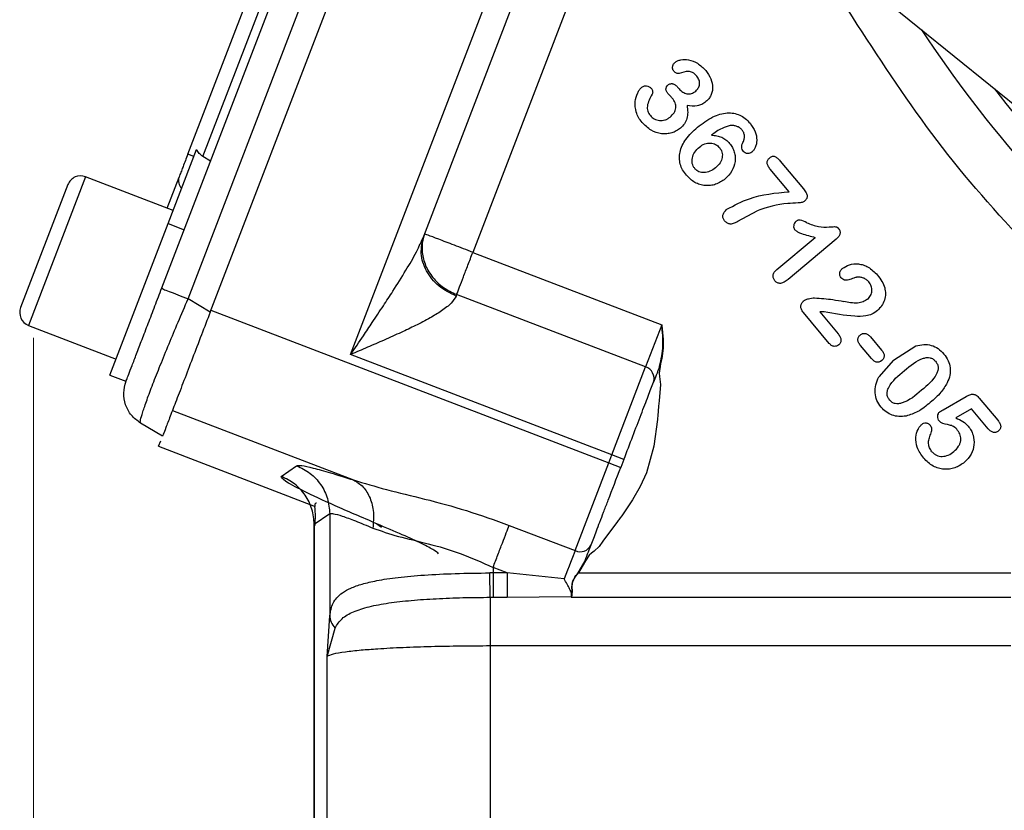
# Model space of a CAD drawing. Header units: inches. Extents: x 0.6 to 16.3, y 0.2 to 11.5.
# Tile 12 of 16: x 9.6 to 11.1, y 5.2 to 6.5. Entities that reach past the tile are written whole.
import ezdxf

# ---------------------------------------------------------------- set-up
doc = ezdxf.new("R2010")
doc.units = ezdxf.units.IN
doc.header["$MEASUREMENT"] = 0
doc.styles.add('SLDTEXTSTYLE0', font='TXT', dxfattribs={"width": 0.75})
doc.dimstyles.new('SLDDIMSTYLE1', dxfattribs={"dimtxt": 0.137795, "dimasz": 0.14, "dimexe": 0, "dimexo": 0.0625, "dimgap": 0.034449, "dimtad": 0, "dimdec": 1, "dimlfac": 1.5, "dimrnd": 1e-09, "dimzin": 12, "dimdsep": 46, "dimtxsty": 'SLDTEXTSTYLE0', "dimblk1": 'CLOSED', "dimblk2": 'CLOSED', "dimsah": 1, "dimcen": 0.09, "dimadec": 0, "dimazin": 3, "dimtfac": 1, "dimtdec": 1, "dimtofl": 0, "dimtmove": 0, "dimatfit": 3, "dimldrblk": 'CLOSED', "dimfxl": 0, "dimfrac": 2, "dimtolj": 1, "dimtzin": 12, "dimarcsym": 0})

# ---------------------------------------------------------------- blocks, each defined once
blk = doc.blocks.new('_Closed')
at = {"color": 0, "linetype": 'ByBlock', "lineweight": -2}
for p, q in [((-1, 0.166667), (0, 0)), ((-1, 0.166667), (-1, -0.166667)), ((0, 0), (-1, -0.166667)), ((0, 0), (-1, 0))]:
    blk.add_line(p, q, dxfattribs=at)
blk = doc.blocks.new('_D_3')
at = {"color": 7, "linetype": 'Continuous', "lineweight": 0}
for p, q in [((9.5826, 5.9742), (9.5826, 3.2474)), ((11.8015, 5.0505), (11.8015, 3.2474)), ((10.2759, 3.4853), (10.2339, 3.4853)), ((10.2339, 3.4853), (10.2339, 3.2665)), ((10.4795, 3.4853), (10.5215, 3.4853)), ((10.5215, 3.4853), (10.5215, 3.2665)), ((9.5826, 3.2868), (10.113, 3.2868)), ((11.8015, 3.2868), (10.6423, 3.2868)), ((10.2339, 3.2665), (10.2759, 3.2665)), ((10.5215, 3.2665), (10.4795, 3.2665))]:
    blk.add_line(p, q, dxfattribs=at)
at = {"color": 7, "linetype": 'Continuous', "lineweight": 18, "xscale": 0.14, "yscale": 0.14}
for p, rotation in [((9.5826, 3.2868), 179.999999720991), ((11.8015, 3.2868), 359.999999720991)]:
    blk.add_blockref('_Closed', p, dxfattribs=dict(at, rotation=rotation))
at = {"color": 7, "linetype": 'Continuous', "lineweight": 18, "char_height": 0.1378, "attachment_point": 1, "rotation": 360, "style": 'SLDTEXTSTYLE0'}
for s, insert in [('85', (10.2759, 3.4441)), ('3.3', (10.2504, 3.238))]:
    blk.add_mtext(s, dxfattribs=dict(at, insert=insert))

msp = doc.modelspace()

# ---------------------------------------------------------------- linework, layer by layer
at = {"color": 7, "linetype": 'Continuous', "lineweight": 25}
for p, q in [((9.7814, 6.0516), (10.1363, 6.9762)), ((9.8222, 6.0348), (10.1779, 6.9614)), ((9.8564, 6.0143), (10.217, 6.9538)), ((10.427, 6.8809), (11.43, 6.0699)), ((10.0739, 5.9485), (10.4288, 6.873)), ((9.8216, 6.2587), (10.0277, 6.7954)), ((9.8451, 6.2552), (10.0474, 6.7823)), ((10.1871, 6.1318), (10.3903, 6.6611)), ((10.4636, 6.6288), (10.2632, 6.1067)), ((10.5804, 6.3625), (10.5826, 6.3599)), ((9.7911, 6.1513), (9.8352, 6.2662)), ((9.831, 6.2551), (9.8216, 6.2587)), ((9.8568, 6.2479), (9.8451, 6.2552)), ((10.7392, 6.2482), (10.7755, 6.2049)), ((9.799, 6.1718), (9.6633, 6.2239)), ((9.7897, 6.1754), (9.8081, 6.2234)), ((10.7531, 6.2006), (10.7239, 6.2354)), ((9.6358, 6.2116), (9.5627, 6.0212)), ((10.6737, 6.1549), (10.7035, 6.1713)), ((9.7011, 5.9166), (9.7911, 6.1513)), ((9.7911, 6.1513), (9.816, 6.1417)), ((10.7342, 6.0803), (10.7935, 6.13)), ((10.8262, 6.1273), (10.7516, 6.0648)), ((10.2632, 6.1067), (10.5557, 5.9944)), ((10.2381, 6.0414), (10.2372, 6.039)), ((10.5306, 5.9292), (10.2381, 6.0414)), ((9.8564, 6.0143), (9.8222, 6.0348)), ((9.8575, 6.0172), (10.4737, 5.7807)), ((10.8152, 5.9657), (10.7751, 6.0136)), ((10.8074, 6.0147), (10.8005, 6.0144)), ((10.8005, 6.0144), (10.829, 5.9805)), ((10.5557, 5.9944), (10.5306, 5.9292)), ((9.5749, 5.9936), (9.7106, 5.9415)), ((10.8792, 5.9758), (10.8964, 5.9552)), ((10.4785, 5.7932), (10.0739, 5.9485)), ((10.8807, 5.9421), (10.8635, 5.9626)), ((10.9148, 5.9399), (10.9496, 5.9618)), ((10.9148, 5.9399), (10.892, 5.914)), ((10.4785, 5.7932), (10.5306, 5.9292)), ((9.7011, 5.9166), (9.7259, 5.9071)), ((10.9915, 5.8628), (11.0273, 5.8835)), ((11.0475, 5.881), (11.0764, 5.8467)), ((9.7979, 5.8619), (10.0783, 5.7542)), ((11.0355, 5.8644), (11.0112, 5.8503)), ((11.0614, 5.8335), (11.0355, 5.8644)), ((9.7825, 5.8218), (9.7483, 5.8424)), ((9.7765, 5.8063), (9.7798, 5.8149)), ((9.7765, 5.8063), (10.0187, 5.7133)), ((10.4215, 5.6448), (10.4737, 5.7807)), ((10.4737, 5.7807), (10.4785, 5.7932)), ((10.4737, 5.7807), (10.4923, 5.7736)), ((10.4971, 5.786), (10.4785, 5.7932)), ((10.4971, 5.786), (10.4923, 5.7736)), ((9.9662, 5.7598), (9.9902, 5.7763)), ((10.0415, 5.7017), (10.0175, 5.6852)), ((10.0415, 5.7017), (10.0415, 5.544)), ((10.0171, 5.6857), (10.0171, 4.967)), ((10.0175, 5.6852), (10.0175, 4.9675)), ((10.3195, 5.6839), (10.4215, 5.6448)), ((10.4263, 5.6106), (10.4369, 5.6292)), ((10.4376, 5.629), (10.4267, 5.6102)), ((10.3164, 5.6102), (10.2945, 5.6187)), ((10.2945, 5.6187), (10.2945, 5.6102)), ((10.2945, 5.6102), (10.2895, 5.6102)), ((10.3164, 5.6102), (10.2945, 5.6102)), ((10.4047, 5.6011), (10.3164, 5.6102)), ((10.4267, 5.6102), (11.0964, 5.6102)), ((10.2903, 5.5725), (10.2945, 5.5725)), ((10.2945, 5.5725), (10.3164, 5.5725)), ((10.3164, 5.5725), (10.4157, 5.5738)), ((10.4156, 5.5725), (10.4168, 5.5754)), ((10.4157, 5.5738), (10.4156, 5.5725)), ((10.4156, 5.5725), (11.0964, 5.5725)), ((10.4157, 5.5738), (10.4158, 5.5741)), ((10.4158, 5.5741), (10.416, 5.5747)), ((10.416, 5.5747), (10.4162, 5.5751)), ((10.0373, 5.4806), (10.0415, 5.544)), ((10.0373, 5.4806), (10.0497, 5.5249)), ((11.0964, 5.4971), (10.2903, 5.4971)), ((10.2903, 4.9507), (10.2903, 5.4971)), ((10.0373, 4.9576), (10.0373, 5.4806))]:
    msp.add_line(p, q, dxfattribs=at)
at = {"color": 8, "linetype": 'Continuous', "lineweight": 25}
for p, q in [((9.6633, 6.2239), (9.5749, 5.9936)), ((10.1147, 5.6862), (10.1216, 5.6813))]:
    msp.add_line(p, q, dxfattribs=at)
at = {"color": 7, "linetype": 'Continuous', "lineweight": 25, "flags": 128}
for points in [[(10.5532, 5.9302), (10.5517, 5.9196), (10.5522, 5.9145), (10.5541, 5.9022), (10.553, 5.8893), (10.5524, 5.8835), (10.5517, 5.8766), (10.5509, 5.8687), (10.5495, 5.8535), (10.5491, 5.8495), (10.549, 5.8485), (10.549, 5.8482), (10.549, 5.8481), (10.549, 5.8481), (10.549, 5.8481), (10.549, 5.848), (10.549, 5.848), (10.549, 5.848), (10.549, 5.848), (10.549, 5.848), (10.5434, 5.8066), (10.532, 5.7654), (10.5226, 5.7443), (10.5104, 5.7232), (10.499, 5.7062), (10.4939, 5.6989), (10.4914, 5.6955), (10.4903, 5.6941), (10.4893, 5.6927), (10.4893, 5.6926), (10.4891, 5.6923), (10.4884, 5.6915), (10.4861, 5.6884), (10.4734, 5.6714), (10.4647, 5.6593), (10.4586, 5.6509), (10.4511, 5.6441), (10.4472, 5.6409), (10.4434, 5.6375), (10.4376, 5.629)], [(10.4215, 5.6448), (10.42, 5.641), (10.4184, 5.6366), (10.4165, 5.6317), (10.4144, 5.6264), (10.4122, 5.6206), (10.4098, 5.6144), (10.4073, 5.6079), (10.4047, 5.6011)]]:
    msp.add_lwpolyline(points, dxfattribs=at)
at = {"color": 8, "linetype": 'Continuous', "lineweight": 25}
for radius, start, end in [(2.0099, 213.4712, 228.9899), (1.9709, 217.5048, 322.4952)]:
    msp.add_arc((12.6348, 7.5599), radius, start, end, dxfattribs=at)
at = {"color": 7, "linetype": 'Continuous', "lineweight": 25}
for centre, radius, start, end in [((9.6557, 6.204), 0.0213, 69, 159), ((9.8255, 6.218), 0.0183, 162.5917, 222.2084), ((9.5826, 6.0135), 0.0213, 159, 249), ((10.525, 5.9112), 0.0189, 343.1171, 72.5963), ((10.4293, 5.6619), 0.0189, 245.4037, 334.8829)]:
    msp.add_arc(centre, radius, start, end, dxfattribs=at)
for points, knots in [([(11.2635, 5.9829), (11.21, 6.0324), (11.1032, 6.1313), (10.9623, 6.2992), (10.8833, 6.4216), (10.8439, 6.4828)], [0, 0, 0, 0, 0.333252, 0.666738, 1, 1, 1, 1]), ([(10.5744, 6.3875), (10.5741, 6.388), (10.5735, 6.3888), (10.5726, 6.391), (10.5724, 6.3935), (10.5729, 6.3959), (10.5739, 6.3985), (10.5753, 6.3999), (10.5763, 6.4009)], [0, 0, 0, 0, 0.111077, 0.222489, 0.464079, 0.594487, 0.723632, 1, 1, 1, 1]), ([(10.5763, 6.4009), (10.5776, 6.4018), (10.5803, 6.4036), (10.5874, 6.4056), (10.5983, 6.4055), (10.6124, 6.4), (10.6199, 6.3924), (10.624, 6.3883)], [0, 0, 0, 0, 0.085419, 0.181776, 0.408015, 0.68022, 1, 1, 1, 1]), ([(10.5826, 6.3837), (10.5822, 6.3836), (10.5816, 6.3835), (10.5802, 6.3835), (10.5784, 6.3842), (10.5763, 6.3855), (10.5751, 6.3868), (10.5744, 6.3875)], [0, 0, 0, 0, 0.102641, 0.207665, 0.440219, 0.706748, 1, 1, 1, 1]), ([(10.61, 6.3797), (10.608, 6.3818), (10.6052, 6.3847), (10.6004, 6.3866), (10.5932, 6.3873), (10.5874, 6.3853), (10.5826, 6.3837)], [0, 0, 0, 0, 0.285181, 0.398722, 0.504982, 1, 1, 1, 1]), ([(10.6086, 6.3566), (10.61, 6.3581), (10.6129, 6.3611), (10.6143, 6.3663), (10.6144, 6.3705), (10.6134, 6.3749), (10.6114, 6.3777), (10.61, 6.3797)], [0, 0, 0, 0, 0.239226, 0.479138, 0.603983, 0.728774, 1, 1, 1, 1]), ([(10.624, 6.3883), (10.627, 6.3841), (10.6326, 6.3763), (10.635, 6.3644), (10.6342, 6.3557), (10.6321, 6.3498), (10.6289, 6.3445), (10.6258, 6.3416), (10.6243, 6.3402)], [0, 0, 0, 0, 0.284241, 0.535843, 0.654147, 0.768424, 0.882717, 1, 1, 1, 1]), ([(10.5253, 6.3079), (10.5233, 6.3105), (10.5195, 6.3154), (10.5152, 6.3263), (10.5138, 6.3396), (10.5171, 6.3513), (10.5209, 6.3584), (10.5232, 6.3608), (10.5242, 6.3619)], [0, 0, 0, 0, 0.164122, 0.317075, 0.591706, 0.827654, 0.925233, 1, 1, 1, 1]), ([(10.5242, 6.3619), (10.5255, 6.3628), (10.5273, 6.3641), (10.5302, 6.3647), (10.533, 6.3646), (10.5366, 6.3635), (10.5387, 6.3615), (10.5397, 6.3604)], [0, 0, 0, 0, 0.2620004, 0.3827622, 0.5039564, 0.7469747, 1, 1, 1, 1]), ([(10.5397, 6.3604), (10.5402, 6.3598), (10.5411, 6.3584), (10.5417, 6.3561), (10.5418, 6.3537), (10.5411, 6.3523), (10.5408, 6.3516)], [0, 0, 0, 0, 0.250734, 0.513426, 0.769265, 1, 1, 1, 1]), ([(10.5652, 6.3528), (10.5644, 6.354), (10.5631, 6.3556), (10.5624, 6.3581), (10.5623, 6.3599), (10.5626, 6.3616), (10.5635, 6.3639), (10.5648, 6.3651), (10.5657, 6.366)], [0, 0, 0, 0, 0.282788, 0.405402, 0.521825, 0.636364, 0.750771, 1, 1, 1, 1]), ([(10.5657, 6.366), (10.5662, 6.3664), (10.5672, 6.3672), (10.5689, 6.3679), (10.5708, 6.3681), (10.5727, 6.368), (10.5747, 6.3673), (10.5775, 6.3657), (10.5792, 6.3638), (10.5804, 6.3625)], [0, 0, 0, 0, 0.113453, 0.220171, 0.325837, 0.436296, 0.555948, 0.686994, 1, 1, 1, 1]), ([(10.5408, 6.3516), (10.5376, 6.3456), (10.5337, 6.3385), (10.5332, 6.3293), (10.5342, 6.3241), (10.5366, 6.3208), (10.5382, 6.3185)], [0, 0, 0, 0, 0.558693, 0.663904, 0.769081, 1, 1, 1, 1]), ([(10.572, 6.3457), (10.5708, 6.347), (10.569, 6.349), (10.5666, 6.3513), (10.5656, 6.3524), (10.5652, 6.3528)], [0, 0, 0, 0, 0.534794, 0.834225, 1, 1, 1, 1]), ([(10.5689, 6.3163), (10.5711, 6.3184), (10.5743, 6.3215), (10.5767, 6.3266), (10.5776, 6.3305), (10.5775, 6.3345), (10.5763, 6.3399), (10.5738, 6.3433), (10.572, 6.3457)], [0, 0, 0, 0, 0.269971, 0.390141, 0.506885, 0.622797, 0.740193, 1, 1, 1, 1]), ([(10.5826, 6.3599), (10.5844, 6.3581), (10.5878, 6.3546), (10.5936, 6.3525), (10.5984, 6.352), (10.6019, 6.3527), (10.6054, 6.3542), (10.6075, 6.3558), (10.6086, 6.3566)], [0, 0, 0, 0, 0.25221, 0.493531, 0.614359, 0.734448, 0.860943, 1, 1, 1, 1]), ([(10.5949, 6.3342), (10.5954, 6.3307), (10.5965, 6.324), (10.5951, 6.3142), (10.5913, 6.3056), (10.5869, 6.3013), (10.5847, 6.2991)], [0, 0, 0, 0, 0.279828, 0.527212, 0.760172, 1, 1, 1, 1]), ([(10.6243, 6.3402), (10.6222, 6.3386), (10.6181, 6.3356), (10.608, 6.3325), (10.6002, 6.3336), (10.5949, 6.3342)], [0, 0, 0, 0, 0.255239, 0.48868, 1, 1, 1, 1]), ([(10.5382, 6.3185), (10.5401, 6.3167), (10.544, 6.3129), (10.5522, 6.3105), (10.5595, 6.3111), (10.5651, 6.3134), (10.5676, 6.3153), (10.5689, 6.3163)], [0, 0, 0, 0, 0.23015, 0.469798, 0.726379, 0.85902, 1, 1, 1, 1]), ([(10.611, 6.3005), (10.6187, 6.3064), (10.6326, 6.3169), (10.6529, 6.3233), (10.6673, 6.3226), (10.6769, 6.3196), (10.6856, 6.3143), (10.6903, 6.3092), (10.6928, 6.3066)], [0, 0, 0, 0, 0.312608, 0.562509, 0.671681, 0.776682, 0.88407, 1, 1, 1, 1]), ([(10.5847, 6.2991), (10.5827, 6.2976), (10.5785, 6.2945), (10.5713, 6.2916), (10.5635, 6.2901), (10.5525, 6.2904), (10.5382, 6.295), (10.5297, 6.3035), (10.5253, 6.3079)], [0, 0, 0, 0, 0.1149802, 0.2305777, 0.348069, 0.4685187, 0.7211501, 1, 1, 1, 1]), ([(10.5939, 6.2262), (10.5918, 6.2289), (10.5878, 6.2342), (10.5842, 6.2433), (10.5828, 6.2527), (10.5842, 6.2661), (10.5928, 6.2838), (10.6045, 6.2946), (10.611, 6.3005)], [0, 0, 0, 0, 0.118974, 0.229568, 0.337936, 0.447714, 0.695565, 1, 1, 1, 1]), ([(10.662, 6.3031), (10.6576, 6.3018), (10.6469, 6.2989), (10.638, 6.2921), (10.6327, 6.2881)], [0, 0, 0, 0, 0.4051456, 1, 1, 1, 1]), ([(10.6799, 6.2967), (10.6788, 6.2978), (10.6766, 6.3), (10.6721, 6.302), (10.6672, 6.3033), (10.6637, 6.3031), (10.662, 6.3031)], [0, 0, 0, 0, 0.231041, 0.476784, 0.736079, 1, 1, 1, 1]), ([(10.6928, 6.3066), (10.6957, 6.3024), (10.7013, 6.2946), (10.7033, 6.2831), (10.7026, 6.2748), (10.7009, 6.2696), (10.6986, 6.2651), (10.6963, 6.2629), (10.6953, 6.2619)], [0, 0, 0, 0, 0.305956, 0.578133, 0.693967, 0.809947, 0.909384, 1, 1, 1, 1]), ([(10.6327, 6.2881), (10.6356, 6.288), (10.641, 6.2877), (10.6487, 6.2853), (10.6555, 6.2813), (10.6591, 6.2774), (10.6609, 6.2755)], [0, 0, 0, 0, 0.266267, 0.509085, 0.747368, 1, 1, 1, 1]), ([(10.6816, 6.2771), (10.6824, 6.2787), (10.6838, 6.2819), (10.6841, 6.2871), (10.683, 6.2924), (10.681, 6.2952), (10.6799, 6.2967)], [0, 0, 0, 0, 0.252489, 0.498561, 0.745989, 1, 1, 1, 1]), ([(10.607, 6.2365), (10.6061, 6.2377), (10.6044, 6.24), (10.603, 6.2441), (10.6025, 6.2485), (10.6033, 6.2546), (10.6066, 6.2626), (10.6115, 6.2673), (10.6141, 6.2698)], [0, 0, 0, 0, 0.115169, 0.226143, 0.339516, 0.461491, 0.718016, 1, 1, 1, 1]), ([(10.6141, 6.2698), (10.6167, 6.2717), (10.6206, 6.2745), (10.6268, 6.2759), (10.6312, 6.2761), (10.6354, 6.2754), (10.6392, 6.2739), (10.6426, 6.2718), (10.6444, 6.2699), (10.6453, 6.2689)], [0, 0, 0, 0, 0.277747, 0.407477, 0.537679, 0.654715, 0.774101, 0.886804, 1, 1, 1, 1]), ([(10.6453, 6.2689), (10.6461, 6.2679), (10.6477, 6.2657), (10.6492, 6.262), (10.6498, 6.258), (10.6494, 6.2522), (10.6464, 6.2447), (10.6417, 6.2401), (10.6392, 6.2377)], [0, 0, 0, 0, 0.113141, 0.223963, 0.337858, 0.452926, 0.707859, 1, 1, 1, 1]), ([(10.6609, 6.2755), (10.6625, 6.2734), (10.6655, 6.2693), (10.6684, 6.2622), (10.6698, 6.2549), (10.6694, 6.2447), (10.6652, 6.232), (10.6578, 6.2244), (10.654, 6.2205)], [0, 0, 0, 0, 0.126559, 0.248054, 0.368006, 0.489032, 0.73899, 1, 1, 1, 1]), ([(10.6823, 6.2631), (10.6816, 6.2641), (10.6803, 6.2661), (10.6795, 6.2697), (10.6798, 6.2735), (10.681, 6.2759), (10.6816, 6.2771)], [0, 0, 0, 0, 0.234485, 0.476738, 0.731233, 1, 1, 1, 1]), ([(9.8216, 6.2587), (9.8191, 6.2521), (9.8166, 6.2455), (9.8141, 6.2391), (9.813, 6.2361), (9.8108, 6.2304), (9.809, 6.2259), (9.8081, 6.2234)], [0, 0, 0, 0, 0.498697, 0.503014, 0.535598, 0.74951, 1, 1, 1, 1]), ([(9.8451, 6.2552), (9.8431, 6.2567), (9.8388, 6.2599), (9.8365, 6.264), (9.8352, 6.2662)], [0, 0, 0, 0, 0.475859, 1, 1, 1, 1]), ([(10.6953, 6.2619), (10.6943, 6.2612), (10.6923, 6.2599), (10.6893, 6.2597), (10.6869, 6.26), (10.6845, 6.2609), (10.6832, 6.2622), (10.6823, 6.2631)], [0, 0, 0, 0, 0.239852, 0.48556, 0.614926, 0.740367, 1, 1, 1, 1]), ([(10.723, 6.2531), (10.7237, 6.2537), (10.725, 6.2547), (10.7271, 6.2556), (10.7292, 6.2558), (10.732, 6.2549), (10.7355, 6.2523), (10.7378, 6.2497), (10.7392, 6.2482)], [0, 0, 0, 0, 0.136263, 0.251521, 0.354102, 0.455506, 0.694503, 1, 1, 1, 1]), ([(10.7239, 6.2354), (10.7226, 6.2371), (10.7203, 6.24), (10.7189, 6.2443), (10.7191, 6.2474), (10.7198, 6.2495), (10.7211, 6.2515), (10.7223, 6.2526), (10.723, 6.2531)], [0, 0, 0, 0, 0.307867, 0.546456, 0.652487, 0.758832, 0.872692, 1, 1, 1, 1]), ([(10.654, 6.2205), (10.6493, 6.2173), (10.6423, 6.2125), (10.6312, 6.2101), (10.623, 6.2099), (10.6148, 6.2115), (10.6042, 6.2159), (10.5981, 6.222), (10.5939, 6.2262)], [0, 0, 0, 0, 0.2512771, 0.375068, 0.495723, 0.6175397, 0.7415189, 1, 1, 1, 1]), ([(10.6392, 6.2377), (10.6364, 6.2357), (10.6311, 6.2318), (10.6231, 6.23), (10.6173, 6.2303), (10.6133, 6.2315), (10.6098, 6.2335), (10.6079, 6.2355), (10.607, 6.2365)], [0, 0, 0, 0, 0.289644, 0.544376, 0.663491, 0.775068, 0.885145, 1, 1, 1, 1]), ([(10.6567, 6.1734), (10.6681, 6.1795), (10.698, 6.1956), (10.732, 6.1987), (10.7531, 6.2006)], [0, 0, 0, 0, 0.380583, 1, 1, 1, 1]), ([(10.7755, 6.2049), (10.777, 6.203), (10.779, 6.2004), (10.7807, 6.1967), (10.7813, 6.1943), (10.7811, 6.192), (10.7804, 6.1898), (10.779, 6.1878), (10.7777, 6.1866), (10.777, 6.186)], [0, 0, 0, 0, 0.324235, 0.451927, 0.560985, 0.661051, 0.7629, 0.873949, 1, 1, 1, 1]), ([(10.777, 6.186), (10.7765, 6.1856), (10.7753, 6.1848), (10.772, 6.1837), (10.7637, 6.1828), (10.74, 6.1828), (10.7192, 6.1762), (10.7035, 6.1713)], [0, 0, 0, 0, 0.025659, 0.05678, 0.138701, 0.354443, 1, 1, 1, 1]), ([(10.6531, 6.1555), (10.6526, 6.1562), (10.6517, 6.1575), (10.6507, 6.1597), (10.6503, 6.1619), (10.6505, 6.1643), (10.6512, 6.1667), (10.653, 6.17), (10.6552, 6.172), (10.6567, 6.1734)], [0, 0, 0, 0, 0.120571, 0.232711, 0.341886, 0.453994, 0.572385, 0.69996, 1, 1, 1, 1]), ([(10.6531, 6.1555), (10.6543, 6.1543), (10.656, 6.1526), (10.659, 6.1514), (10.6623, 6.1507), (10.6675, 6.1517), (10.6714, 6.1537), (10.6737, 6.1549)], [0, 0, 0, 0, 0.218041, 0.319234, 0.420849, 0.663266, 1, 1, 1, 1]), ([(10.7635, 6.1546), (10.7626, 6.1537), (10.7609, 6.152), (10.76, 6.1483), (10.7601, 6.1452), (10.761, 6.143), (10.7617, 6.1421), (10.762, 6.1416)], [0, 0, 0, 0, 0.248606, 0.506925, 0.759969, 0.879047, 1, 1, 1, 1]), ([(10.7803, 6.1527), (10.777, 6.1544), (10.7732, 6.1563), (10.7684, 6.1569), (10.7667, 6.1566), (10.765, 6.1558), (10.764, 6.155), (10.7635, 6.1546)], [0, 0, 0, 0, 0.603787, 0.695522, 0.788261, 0.888104, 1, 1, 1, 1]), ([(10.7803, 6.1527), (10.7863, 6.1502), (10.7974, 6.1457), (10.8117, 6.1458), (10.8205, 6.1463), (10.8243, 6.1467), (10.8263, 6.1463), (10.828, 6.1453), (10.829, 6.1441), (10.8298, 6.1433)], [0, 0, 0, 0, 0.375055, 0.689236, 0.818786, 0.88777, 0.909177, 0.934246, 1, 1, 1, 1]), ([(10.0739, 5.9485), (10.0805, 5.9582), (10.0917, 5.9747), (10.1086, 5.9999), (10.1239, 6.0229), (10.1415, 6.0499), (10.1589, 6.0777), (10.1757, 6.1062), (10.1835, 6.1237), (10.1871, 6.1318)], [0, 0, 0, 0, 0.158718, 0.270399, 0.412938, 0.534856, 0.711614, 0.867297, 1, 1, 1, 1]), ([(10.762, 6.1416), (10.7633, 6.1406), (10.7663, 6.1381), (10.777, 6.134), (10.7864, 6.1317), (10.7935, 6.13)], [0, 0, 0, 0, 0.14007, 0.350332, 1, 1, 1, 1]), ([(10.8298, 6.1433), (10.8302, 6.1427), (10.8311, 6.1416), (10.8318, 6.1396), (10.8321, 6.1376), (10.8317, 6.1347), (10.8299, 6.1309), (10.8275, 6.1285), (10.8262, 6.1273)], [0, 0, 0, 0, 0.119057, 0.229889, 0.338651, 0.451833, 0.70269, 1, 1, 1, 1]), ([(10.8355, 6.0815), (10.8391, 6.0838), (10.8466, 6.0885), (10.8584, 6.0894), (10.8681, 6.0874), (10.8789, 6.0828), (10.8854, 6.0762), (10.8899, 6.0716)], [0, 0, 0, 0, 0.203632, 0.431723, 0.5548, 0.688327, 1, 1, 1, 1]), ([(10.7311, 6.0626), (10.7301, 6.064), (10.7288, 6.0659), (10.7282, 6.069), (10.7283, 6.0713), (10.7289, 6.0737), (10.7306, 6.077), (10.7327, 6.0789), (10.7342, 6.0803)], [0, 0, 0, 0, 0.235857, 0.346508, 0.45923, 0.577207, 0.70355, 1, 1, 1, 1]), ([(10.8338, 6.0673), (10.833, 6.0684), (10.8319, 6.07), (10.8314, 6.0725), (10.8314, 6.0745), (10.8318, 6.0764), (10.8329, 6.079), (10.8345, 6.0805), (10.8355, 6.0815)], [0, 0, 0, 0, 0.2444, 0.360851, 0.479806, 0.601841, 0.725809, 1, 1, 1, 1]), ([(10.8899, 6.0716), (10.8924, 6.0684), (10.8972, 6.0625), (10.8998, 6.0554), (10.9011, 6.052)], [0, 0, 0, 0, 0.532388, 1, 1, 1, 1]), ([(10.7516, 6.0648), (10.7496, 6.0632), (10.7461, 6.0605), (10.7411, 6.0586), (10.7375, 6.0587), (10.7351, 6.0594), (10.7329, 6.0607), (10.7317, 6.062), (10.7311, 6.0626)], [0, 0, 0, 0, 0.321406, 0.568105, 0.674214, 0.776818, 0.883217, 1, 1, 1, 1]), ([(10.8577, 6.0681), (10.8571, 6.068), (10.8556, 6.0677), (10.8515, 6.0662), (10.8469, 6.0644), (10.8421, 6.0635), (10.8389, 6.0636), (10.836, 6.0649), (10.8346, 6.0664), (10.8338, 6.0673)], [0, 0, 0, 0, 0.069112, 0.187071, 0.505506, 0.64706, 0.753468, 0.869063, 1, 1, 1, 1]), ([(10.8764, 6.061), (10.8752, 6.0623), (10.8728, 6.0648), (10.8682, 6.0672), (10.8631, 6.0684), (10.8596, 6.0682), (10.8577, 6.0681)], [0, 0, 0, 0, 0.256109, 0.49324, 0.736878, 1, 1, 1, 1]), ([(10.8745, 6.0341), (10.8755, 6.035), (10.8773, 6.0367), (10.8794, 6.0399), (10.8808, 6.0434), (10.8816, 6.0483), (10.8807, 6.0547), (10.8779, 6.0588), (10.8764, 6.061)], [0, 0, 0, 0, 0.130997, 0.255871, 0.379982, 0.502839, 0.747494, 1, 1, 1, 1]), ([(9.7814, 6.0516), (9.7819, 6.051), (9.7827, 6.0497), (9.7921, 6.0465), (9.8054, 6.0413), (9.8166, 6.037), (9.8222, 6.0348)], [0, 0, 0, 0, 0.250811, 0.500541, 0.75027, 1, 1, 1, 1]), ([(10.9011, 6.052), (10.9017, 6.0488), (10.9028, 6.0424), (10.9011, 6.0327), (10.8969, 6.0235), (10.8922, 6.0189), (10.8898, 6.0165)], [0, 0, 0, 0, 0.245925, 0.494906, 0.747887, 1, 1, 1, 1]), ([(9.7483, 5.8424), (9.7481, 5.8435), (9.7477, 5.8456), (9.7515, 5.8585), (9.7579, 5.8773), (9.7672, 5.902), (9.7788, 5.9314), (9.7921, 5.9639), (9.8067, 5.9989), (9.817, 6.0227), (9.8222, 6.0348)], [0, 0, 0, 0, 0.13356, 0.261125, 0.387745, 0.511891, 0.635099, 0.759877, 0.877169, 1, 1, 1, 1]), ([(10.2372, 6.039), (10.2351, 6.0353), (10.2318, 6.0296), (10.2229, 6.022), (10.2125, 6.0143), (10.1963, 6.0046), (10.1752, 5.9936), (10.1511, 5.9822), (10.1262, 5.971), (10.1, 5.9596), (10.0826, 5.9522), (10.0739, 5.9485)], [0, 0, 0, 0, 0.107103, 0.1663, 0.230165, 0.344405, 0.477292, 0.596704, 0.73597, 0.867714, 1, 1, 1, 1]), ([(10.7751, 6.0136), (10.7739, 6.0152), (10.7723, 6.0174), (10.7713, 6.021), (10.7713, 6.0242), (10.7721, 6.0273), (10.7738, 6.0299), (10.7749, 6.031), (10.7754, 6.0315)], [0, 0, 0, 0, 0.288123, 0.415836, 0.539924, 0.773776, 0.885621, 1, 1, 1, 1]), ([(10.7754, 6.0315), (10.7764, 6.0322), (10.7788, 6.0337), (10.7845, 6.0356), (10.7893, 6.036), (10.7925, 6.0363)], [0, 0, 0, 0, 0.201265, 0.472344, 1, 1, 1, 1]), ([(10.7925, 6.0363), (10.802, 6.0356), (10.8172, 6.0345), (10.8321, 6.0317), (10.8377, 6.0307)], [0, 0, 0, 0, 0.626476, 1, 1, 1, 1]), ([(10.8745, 6.0341), (10.8723, 6.0326), (10.8677, 6.0295), (10.8549, 6.0271), (10.8448, 6.0292), (10.8377, 6.0307)], [0, 0, 0, 0, 0.204435, 0.433511, 1, 1, 1, 1]), ([(9.8564, 6.0143), (9.8518, 6.0024), (9.8425, 5.9781), (9.8286, 5.942), (9.8154, 5.9075), (9.8036, 5.8769), (9.7941, 5.852), (9.7873, 5.8343), (9.7832, 5.8237), (9.7827, 5.8224), (9.7825, 5.8218)], [0, 0, 0, 0, 0.117637, 0.241401, 0.369555, 0.5, 0.630445, 0.758599, 0.882363, 1, 1, 1, 1]), ([(10.8898, 6.0165), (10.8871, 6.0145), (10.8816, 6.0106), (10.8695, 6.0072), (10.8443, 6.0076), (10.8231, 6.0117), (10.8074, 6.0147)], [0, 0, 0, 0, 0.119289, 0.236007, 0.438625, 1, 1, 1, 1]), ([(10.5525, 5.9304), (10.5548, 5.941), (10.5593, 5.9621), (10.5569, 5.9836), (10.5557, 5.9944)], [0, 0, 0, 0, 0.498926, 1, 1, 1, 1]), ([(10.5557, 5.9944), (10.5561, 5.9909), (10.5572, 5.9802), (10.5593, 5.9586), (10.5555, 5.9408), (10.5532, 5.9302)], [0, 0, 0, 0, 0.161634, 0.499683, 1, 1, 1, 1]), ([(10.829, 5.9805), (10.8302, 5.9789), (10.8319, 5.9767), (10.8332, 5.9733), (10.8335, 5.971), (10.8334, 5.9689), (10.8328, 5.9669), (10.8316, 5.965), (10.8306, 5.964), (10.83, 5.9635)], [0, 0, 0, 0, 0.308953, 0.438717, 0.55715, 0.667961, 0.774539, 0.883221, 1, 1, 1, 1]), ([(10.8635, 5.9626), (10.8624, 5.9641), (10.8608, 5.9662), (10.8598, 5.9693), (10.8596, 5.9715), (10.8599, 5.9736), (10.8606, 5.9755), (10.8617, 5.9773), (10.8628, 5.9783), (10.8633, 5.9787)], [0, 0, 0, 0, 0.298607, 0.425929, 0.544881, 0.659208, 0.769597, 0.881459, 1, 1, 1, 1]), ([(10.8633, 5.9787), (10.8645, 5.9796), (10.8662, 5.9808), (10.8689, 5.9812), (10.871, 5.9812), (10.8731, 5.9806), (10.8761, 5.9791), (10.8779, 5.9771), (10.8792, 5.9758)], [0, 0, 0, 0, 0.230096, 0.339105, 0.450747, 0.569198, 0.697012, 1, 1, 1, 1]), ([(10.83, 5.9635), (10.8289, 5.9628), (10.8268, 5.9613), (10.8234, 5.961), (10.8208, 5.9615), (10.818, 5.9628), (10.8164, 5.9645), (10.8152, 5.9657)], [0, 0, 0, 0, 0.231852, 0.458895, 0.579687, 0.706406, 1, 1, 1, 1]), ([(10.9496, 5.9618), (10.9537, 5.9628), (10.9615, 5.9648), (10.9735, 5.9632), (10.9844, 5.9581), (10.99, 5.9523), (10.9928, 5.9493)], [0, 0, 0, 0, 0.2597171, 0.4999366, 0.7403803, 1, 1, 1, 1]), ([(10.8964, 5.9552), (10.8975, 5.9537), (10.8991, 5.9516), (10.9002, 5.9484), (10.9003, 5.9462), (10.9, 5.9442), (10.8991, 5.9416), (10.8976, 5.9401), (10.8966, 5.9391)], [0, 0, 0, 0, 0.304749, 0.432165, 0.549551, 0.662105, 0.771473, 1, 1, 1, 1]), ([(10.9928, 5.9493), (10.9953, 5.946), (11, 5.9395), (11.0031, 5.928), (11.0026, 5.916), (10.9996, 5.9085), (10.998, 5.9046)], [0, 0, 0, 0, 0.2567364, 0.4972172, 0.7371673, 1, 1, 1, 1]), ([(10.8966, 5.9391), (10.8954, 5.9383), (10.8937, 5.9371), (10.891, 5.9366), (10.8889, 5.9366), (10.8868, 5.9372), (10.8838, 5.9387), (10.882, 5.9407), (10.8807, 5.9421)], [0, 0, 0, 0, 0.229656, 0.338087, 0.448765, 0.566361, 0.694142, 1, 1, 1, 1]), ([(10.9316, 5.9236), (10.9408, 5.9313), (10.9515, 5.9403), (10.9664, 5.9441), (10.9716, 5.9437), (10.9763, 5.9417), (10.9786, 5.9393), (10.9799, 5.938)], [0, 0, 0, 0, 0.63083, 0.73104, 0.81979, 0.90618, 1, 1, 1, 1]), ([(10.9799, 5.938), (10.9809, 5.9365), (10.983, 5.9337), (10.9843, 5.9286), (10.9837, 5.9234), (10.9779, 5.9094), (10.9672, 5.9006), (10.9581, 5.8931)], [0, 0, 0, 0, 0.098348, 0.187361, 0.275453, 0.378887, 1, 1, 1, 1]), ([(10.5532, 5.9302), (10.5531, 5.9302), (10.553, 5.9302), (10.5528, 5.9303), (10.5527, 5.9303), (10.5526, 5.9304), (10.5526, 5.9304), (10.5526, 5.9304), (10.5525, 5.9304)], [0, 0, 0, 0, 0.239589, 0.368424, 0.500098, 0.631646, 0.760569, 1, 1, 1, 1]), ([(10.9087, 5.878), (10.9076, 5.8795), (10.9056, 5.8822), (10.9045, 5.8873), (10.9051, 5.8925), (10.9114, 5.9068), (10.9223, 5.9159), (10.9316, 5.9236)], [0, 0, 0, 0, 0.093536, 0.179917, 0.267925, 0.37143, 1, 1, 1, 1]), ([(9.7483, 5.8424), (9.7433, 5.8461), (9.7333, 5.8536), (9.7244, 5.8704), (9.7211, 5.8891), (9.7243, 5.9011), (9.726, 5.9072)], [0, 0, 0, 0, 0.24973, 0.499459, 0.749189, 1, 1, 1, 1]), ([(10.8956, 5.8668), (10.8932, 5.8702), (10.8884, 5.877), (10.8858, 5.8893), (10.8866, 5.9022), (10.8901, 5.91), (10.892, 5.914)], [0, 0, 0, 0, 0.246064, 0.489301, 0.738361, 1, 1, 1, 1]), ([(10.998, 5.9046), (10.9949, 5.8996), (10.9879, 5.888), (10.9776, 5.8792), (10.9718, 5.8742)], [0, 0, 0, 0, 0.435339, 1, 1, 1, 1]), ([(10.9581, 5.8931), (10.9489, 5.8851), (10.938, 5.8758), (10.9228, 5.872), (10.9174, 5.8721), (10.9124, 5.8742), (10.91, 5.8767), (10.9087, 5.878)], [0, 0, 0, 0, 0.6244147, 0.7285046, 0.8170152, 0.9042288, 1, 1, 1, 1]), ([(10.9718, 5.8742), (10.9656, 5.869), (10.9544, 5.8596), (10.9405, 5.8551), (10.9343, 5.8531)], [0, 0, 0, 0, 0.555597, 1, 1, 1, 1]), ([(11.0273, 5.8835), (11.0292, 5.8845), (11.0326, 5.8864), (11.0374, 5.8873), (11.0407, 5.8865), (11.0441, 5.8848), (11.0461, 5.8826), (11.0475, 5.881)], [0, 0, 0, 0, 0.286749, 0.508816, 0.611937, 0.724866, 1, 1, 1, 1]), ([(10.9343, 5.8531), (10.9306, 5.8527), (10.9234, 5.8519), (10.9128, 5.8543), (10.9031, 5.8591), (10.8982, 5.8642), (10.8956, 5.8668)], [0, 0, 0, 0, 0.257915, 0.504703, 0.749188, 1, 1, 1, 1]), ([(10.9858, 5.8453), (10.985, 5.8465), (10.9835, 5.8487), (10.9831, 5.8529), (10.9838, 5.8562), (10.9851, 5.8585), (10.986, 5.8594), (10.9865, 5.8598)], [0, 0, 0, 0, 0.251395, 0.511018, 0.765182, 0.882348, 1, 1, 1, 1]), ([(10.9865, 5.8598), (10.9865, 5.8598), (10.9867, 5.8599), (10.9872, 5.8603), (10.9888, 5.8612), (10.9903, 5.8621), (10.9915, 5.8628)], [0, 0, 0, 0, 0.0364494, 0.0981508, 0.2974684, 1, 1, 1, 1]), ([(10.9719, 5.8387), (10.9714, 5.8392), (10.9705, 5.8401), (10.9689, 5.8411), (10.9671, 5.8418), (10.9645, 5.8422), (10.9621, 5.842), (10.9598, 5.8411), (10.9589, 5.8405), (10.9585, 5.8401)], [0, 0, 0, 0, 0.133816, 0.261849, 0.389658, 0.522829, 0.771331, 0.885998, 1, 1, 1, 1]), ([(11.0141, 5.831), (11.0122, 5.8332), (11.0088, 5.8372), (10.9993, 5.8401), (10.991, 5.8408), (10.9866, 5.8446), (10.9858, 5.8453)], [0, 0, 0, 0, 0.266647, 0.467576, 0.900531, 1, 1, 1, 1]), ([(11.0112, 5.8503), (11.0151, 5.8486), (11.0223, 5.8455), (11.0279, 5.84), (11.0305, 5.8375)], [0, 0, 0, 0, 0.537416, 1, 1, 1, 1]), ([(11.0764, 5.8467), (11.0775, 5.8451), (11.0792, 5.8429), (11.0805, 5.8397), (11.0809, 5.8375), (11.0807, 5.8354), (11.08, 5.8334), (11.0788, 5.8316), (11.0777, 5.8306), (11.0771, 5.83)], [0, 0, 0, 0, 0.3071552, 0.4341218, 0.548249, 0.6551822, 0.7617167, 0.87472, 1, 1, 1, 1]), ([(10.9616, 5.7879), (10.9577, 5.7933), (10.9506, 5.803), (10.9484, 5.8195), (10.9515, 5.8304), (10.9552, 5.8369), (10.9574, 5.8391), (10.9585, 5.8401)], [0, 0, 0, 0, 0.343875, 0.616636, 0.835207, 0.924357, 1, 1, 1, 1]), ([(10.9724, 5.8252), (10.9729, 5.8265), (10.974, 5.8288), (10.9745, 5.8325), (10.9738, 5.8359), (10.9725, 5.8377), (10.9719, 5.8387)], [0, 0, 0, 0, 0.286556, 0.532691, 0.760333, 1, 1, 1, 1]), ([(11.0084, 5.7982), (11.011, 5.8008), (11.0148, 5.8044), (11.0179, 5.8106), (11.019, 5.8151), (11.0192, 5.8195), (11.0181, 5.8251), (11.0157, 5.8286), (11.0141, 5.831)], [0, 0, 0, 0, 0.291295, 0.421394, 0.547357, 0.659724, 0.772734, 1, 1, 1, 1]), ([(11.0305, 5.8375), (11.0321, 5.8353), (11.0352, 5.8312), (11.0391, 5.8216), (11.0404, 5.8087), (11.036, 5.7933), (11.0286, 5.7856), (11.0248, 5.7817)], [0, 0, 0, 0, 0.127539, 0.251273, 0.49315, 0.739188, 1, 1, 1, 1]), ([(11.0771, 5.83), (11.0766, 5.8296), (11.0755, 5.8288), (11.0736, 5.828), (11.0716, 5.8277), (11.0695, 5.8279), (11.0674, 5.8285), (11.0645, 5.8302), (11.0627, 5.8321), (11.0614, 5.8335)], [0, 0, 0, 0, 0.116907, 0.226286, 0.33378, 0.44532, 0.565, 0.694533, 1, 1, 1, 1]), ([(10.9743, 5.798), (10.973, 5.7999), (10.9703, 5.8037), (10.9689, 5.8107), (10.9694, 5.8181), (10.9714, 5.8228), (10.9724, 5.8252)], [0, 0, 0, 0, 0.239097, 0.477494, 0.727816, 1, 1, 1, 1]), ([(10.9743, 5.798), (10.9754, 5.7969), (10.9775, 5.7946), (10.9814, 5.7923), (10.9857, 5.7909), (10.9918, 5.7904), (11.0001, 5.7922), (11.0055, 5.7962), (11.0084, 5.7982)], [0, 0, 0, 0, 0.123115, 0.239853, 0.356369, 0.474551, 0.723055, 1, 1, 1, 1]), ([(11.0248, 5.7817), (11.02, 5.7783), (11.0127, 5.7733), (11.0014, 5.7707), (10.9928, 5.7705), (10.9843, 5.7721), (10.9728, 5.7767), (10.9662, 5.7834), (10.9616, 5.7879)], [0, 0, 0, 0, 0.246406, 0.368125, 0.486437, 0.607332, 0.733168, 1, 1, 1, 1]), ([(9.9902, 5.7763), (9.9922, 5.7766), (9.9961, 5.7773), (10.0147, 5.7732), (10.0413, 5.7659), (10.0659, 5.7581), (10.0783, 5.7542)], [0, 0, 0, 0, 0.248233, 0.496982, 0.747291, 1, 1, 1, 1]), ([(10.4464, 5.6539), (10.449, 5.6606), (10.4541, 5.674), (10.462, 5.6944), (10.4683, 5.711), (10.4767, 5.7328), (10.4857, 5.7563), (10.4923, 5.7736)], [0, 0, 0, 0, 0.250183, 0.500366, 0.51706, 0.645961, 1, 1, 1, 1]), ([(10.1147, 5.6862), (10.092, 5.696), (10.0468, 5.7152), (9.9987, 5.7378), (9.9682, 5.7541), (9.9669, 5.7579), (9.9662, 5.7598)], [0, 0, 0, 0, 0.25624, 0.508038, 0.755526, 1, 1, 1, 1]), ([(10.0783, 5.7542), (10.095, 5.7492), (10.1293, 5.7388), (10.1893, 5.7249), (10.2538, 5.7075), (10.2974, 5.6918), (10.3195, 5.6839)], [0, 0, 0, 0, 0.23134, 0.476902, 0.735333, 1, 1, 1, 1]), ([(10.0783, 5.7542), (10.0836, 5.751), (10.0941, 5.7446), (10.1047, 5.7266), (10.1103, 5.7044), (10.109, 5.6879), (10.1084, 5.6796)], [0, 0, 0, 0, 0.250197, 0.50006, 0.750032, 1, 1, 1, 1]), ([(10.021, 5.7184), (10.0204, 5.7182), (10.0181, 5.7175), (10.018, 5.7112), (10.019, 5.6999), (10.0186, 5.6888), (10.0184, 5.6838)], [0, 0, 0, 0, 0.118863, 0.452476, 0.756016, 1, 1, 1, 1]), ([(10.0415, 5.7017), (10.043, 5.702), (10.046, 5.7027), (10.06, 5.6987), (10.0803, 5.6913), (10.099, 5.6836), (10.1084, 5.6796)], [0, 0, 0, 0, 0.246394, 0.494827, 0.743394, 1, 1, 1, 1]), ([(10.1084, 5.6796), (10.121, 5.6752), (10.1463, 5.6664), (10.1934, 5.6561), (10.2441, 5.6415), (10.2776, 5.6263), (10.2945, 5.6187)], [0, 0, 0, 0, 0.247582, 0.495331, 0.745832, 1, 1, 1, 1]), ([(10.2101, 5.6399), (10.2085, 5.6415), (10.2054, 5.6446), (10.1851, 5.6551), (10.1554, 5.6689), (10.1284, 5.6804), (10.1147, 5.6862)], [0, 0, 0, 0, 0.244577, 0.492289, 0.744095, 1, 1, 1, 1]), ([(10.4376, 5.629), (10.4375, 5.629), (10.4374, 5.6291), (10.4372, 5.6291), (10.4371, 5.6292), (10.437, 5.6292), (10.437, 5.6292), (10.4369, 5.6292), (10.4369, 5.6292)], [0, 0, 0, 0, 0.239646, 0.368513, 0.500259, 0.631643, 0.76056, 1, 1, 1, 1]), ([(10.0415, 5.544), (10.0427, 5.5508), (10.0446, 5.5616), (10.0522, 5.5722), (10.0612, 5.58), (10.0741, 5.5871), (10.0917, 5.5933), (10.1156, 5.5989), (10.1475, 5.6036), (10.1885, 5.6072), (10.2366, 5.6096), (10.2715, 5.61), (10.2895, 5.6102)], [0, 0, 0, 0, 0.112911, 0.176582, 0.245364, 0.323626, 0.407307, 0.496563, 0.609435, 0.73088, 0.861033, 1, 1, 1, 1]), ([(10.2903, 5.5725), (10.2902, 5.5742), (10.29, 5.5777), (10.2898, 5.5868), (10.2896, 5.5979), (10.2895, 5.6061), (10.2895, 5.6102)], [0, 0, 0, 0, 0.2500646, 0.5, 0.7499354, 1, 1, 1, 1]), ([(10.416, 5.5747), (10.4161, 5.576), (10.4163, 5.5786), (10.4133, 5.5851), (10.4092, 5.5927), (10.4062, 5.5983), (10.4047, 5.6011)], [0, 0, 0, 0, 0.233152, 0.496846, 0.748077, 1, 1, 1, 1]), ([(10.4162, 5.5751), (10.4165, 5.5772), (10.4173, 5.5815), (10.4163, 5.5894), (10.4175, 5.5963), (10.4205, 5.603), (10.4239, 5.6076), (10.4263, 5.6106)], [0, 0, 0, 0, 0.245853, 0.495972, 0.621807, 0.748508, 1, 1, 1, 1]), ([(10.4168, 5.5754), (10.4171, 5.5775), (10.4179, 5.5817), (10.4167, 5.5894), (10.4179, 5.5962), (10.4209, 5.6029), (10.4244, 5.6073), (10.4267, 5.6102)], [0, 0, 0, 0, 0.248669, 0.498858, 0.625136, 0.748849, 1, 1, 1, 1]), ([(10.4263, 5.6106), (10.4263, 5.6106), (10.4263, 5.6105), (10.4265, 5.6104), (10.4266, 5.6103), (10.4267, 5.6102)], [0, 0, 0, 0, 0.276479, 0.562662, 1, 1, 1, 1]), ([(10.0497, 5.5249), (10.0529, 5.53), (10.0594, 5.5404), (10.0775, 5.5504), (10.1017, 5.5583), (10.132, 5.5639), (10.1672, 5.5679), (10.2061, 5.5705), (10.2475, 5.5721), (10.276, 5.5724), (10.2903, 5.5725)], [0, 0, 0, 0, 0.1223905, 0.2475281, 0.3735932, 0.4997496, 0.6254944, 0.7507457, 0.8755397, 1, 1, 1, 1]), ([(10.4168, 5.5754), (10.4167, 5.5754), (10.4166, 5.5754), (10.4164, 5.5754), (10.4162, 5.5753), (10.4162, 5.5752), (10.4162, 5.5751)], [0, 0, 0, 0, 0.244494, 0.499938, 0.754968, 1, 1, 1, 1]), ([(10.2903, 5.4971), (10.2748, 5.497), (10.2436, 5.4969), (10.2056, 5.4961), (10.1763, 5.4953), (10.1549, 5.4944), (10.1346, 5.4935), (10.1123, 5.4921), (10.088, 5.4903), (10.0638, 5.4876), (10.0439, 5.4844), (10.0396, 5.4819), (10.0373, 5.4806)], [0, 0, 0, 0, 0.1200751, 0.2433391, 0.3062443, 0.369956, 0.4344761, 0.4998066, 0.5988644, 0.7152608, 0.8489795, 1, 1, 1, 1])]:
    msp.add_open_spline(points, degree=3, knots=knots, dxfattribs=at)
for points in [[(10.2372, 6.039), (10.2278, 6.0437), (10.2089, 6.0532), (10.1899, 6.0775), (10.1808, 6.1053), (10.185, 6.1229), (10.1871, 6.1318)], [(10.1885, 6.1354), (10.187, 6.1307), (10.1841, 6.1215), (10.1845, 6.1116), (10.1847, 6.1067)], [(10.2632, 6.1067), (10.2534, 6.1105), (10.2338, 6.118), (10.2091, 6.1274), (10.1919, 6.1341), (10.1896, 6.1349), (10.1885, 6.1354)], [(10.1847, 6.1067), (10.186, 6.0998), (10.1887, 6.0861), (10.2006, 6.0673), (10.2171, 6.0513), (10.2311, 6.0447), (10.2381, 6.0414)], [(10.2381, 6.0414), (10.2395, 6.0451), (10.2423, 6.0524), (10.2485, 6.0685), (10.2555, 6.0868), (10.2606, 6.1001), (10.2632, 6.1067)], [(9.7259, 5.9071), (9.7262, 5.9076), (9.7266, 5.9087), (9.7299, 5.9174), (9.7351, 5.9308), (9.7421, 5.9491), (9.7506, 5.9712), (9.7602, 5.9963), (9.7707, 6.0235), (9.7778, 6.0423), (9.7814, 6.0516)], [(10.5525, 5.9304), (10.5507, 5.9255), (10.5469, 5.9158), (10.5444, 5.9091), (10.5431, 5.9057)], [(10.4971, 5.786), (10.5018, 5.7982), (10.5111, 5.8224), (10.524, 5.8561), (10.5353, 5.8855), (10.5405, 5.899), (10.5431, 5.9057)], [(9.9902, 5.7763), (9.9974, 5.7728), (10.0119, 5.7657), (10.0283, 5.7476), (10.0393, 5.7258), (10.0408, 5.7097), (10.0415, 5.7017)], [(10.0175, 5.6852), (10.0168, 5.6932), (10.0153, 5.7093), (10.0043, 5.7311), (9.9879, 5.7492), (9.9734, 5.7563), (9.9662, 5.7598)], [(10.2945, 5.6187), (10.297, 5.6253), (10.3021, 5.6385), (10.3091, 5.6569), (10.3153, 5.6729), (10.3181, 5.6803), (10.3195, 5.6839)], [(10.4369, 5.6292), (10.4388, 5.6341), (10.4425, 5.6438), (10.4451, 5.6505), (10.4464, 5.6539)], [(10.2945, 5.6102), (10.2945, 5.6061), (10.2945, 5.5979), (10.2945, 5.5868), (10.2945, 5.5777), (10.2945, 5.5742), (10.2945, 5.5725)], [(10.3164, 5.6102), (10.3164, 5.6061), (10.3164, 5.5979), (10.3164, 5.5868), (10.3164, 5.5777), (10.3164, 5.5742), (10.3164, 5.5725)], [(10.2903, 5.4971), (10.2903, 5.5053), (10.2903, 5.5217), (10.2903, 5.5439), (10.2903, 5.5622), (10.2903, 5.5691), (10.2903, 5.5725)], [(10.0415, 5.544), (10.0419, 5.5406), (10.0429, 5.5337), (10.0474, 5.5279), (10.0497, 5.5249)]]:
    msp.add_open_spline(points, degree=3, dxfattribs=at)

# ---------------------------------------------------------------- dimensions: what is measured, and where the dimension line sits
at = {"color": 7, "linetype": 'Continuous', "lineweight": 18}
dim = msp.add_linear_dim(base=(11.8015, 3.2868), p1=(9.5826, 6.0135), p2=(11.8015, 5.0898), angle=360, dimstyle='SLDDIMSTYLE1', dxfattribs=at)
dim.commit()
dim.dimension.update_dxf_attribs({"geometry": '_D_3', "text_midpoint": (10.3777, 3.2868), "dimtype": 160})

doc.saveas('drawing.dxf')
